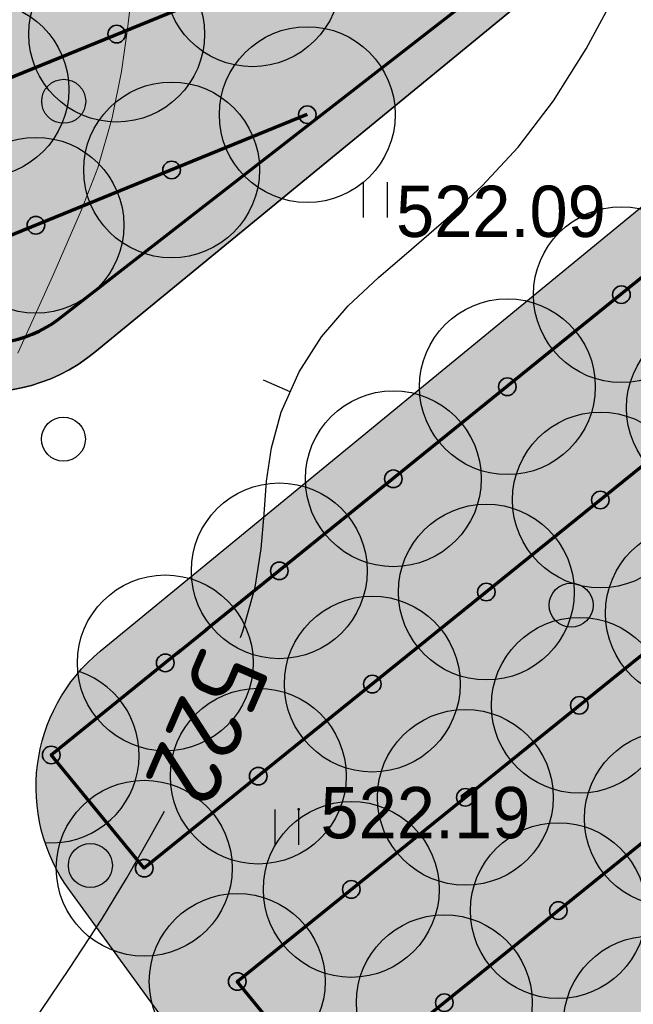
# Model space of a CAD drawing. Header units: millimetres. Extents: x -76021 to 1074922, y 19208 to 400534.
# Tile 14 of 108: x 173666 to 184134, y 94198 to 110994. Entities that reach past the tile are written whole.
import ezdxf

# ---------------------------------------------------------------- set-up
doc = ezdxf.new("R2010")
doc.units = ezdxf.units.MM
for name, color, linetype in [('(004) Точки рельефа', 7, 'Continuous'), ('(031) Горизонтали', 42, 'Continuous'), ('(036) Растительность', 7, 'Continuous'), ('(038) Деревья', 7, 'Continuous'), ('C-TOPO-MAJR', 9, 'Continuous')]:
    doc.layers.add(name, color=color, linetype=linetype)
for name, color, linetype, lineweight in [('(032) Горизонтали утолщенные', 32, 'Continuous', 30), ('(042) Бергштрих', 32, 'Continuous', 30), ('В3', 5, 'производственный водопровод', 50)]:
    doc.layers.add(name, color=color, linetype=linetype, lineweight=lineweight)
doc.styles.add('D-431', font='txt')
doc.styles.get("Standard").update_dxf_attribs({"font": 'arial.ttf'})
doc.styles.add('СПДС', font='isocpeur.ttf')
doc.linetypes.add('производственный водопровод', pattern='A,5,-0.5,["В3",Standard,S=0.7,R=0,X=0,Y=-0.35],-2', length=7.5)

# ---------------------------------------------------------------- blocks, each defined once
blk = doc.blocks.new('d')
at = {"layer": '(038) Деревья'}
blk.add_ellipse((0, 0), major_axis=(0.2651650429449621, 0.2651650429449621), ratio=0.9999999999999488, start_param=5.497787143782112, end_param=11.7809724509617, dxfattribs=at)
blk = doc.blocks.new('I04010')
for p, q in [((-0.4122729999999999, 0.0071460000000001), (-0.4122729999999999, 1.207145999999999)), ((0.3877269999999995, 1.207145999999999), (0.3877269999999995, 0.0071460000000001))]:
    blk.add_line(p, q)
blk = doc.blocks.new('A$C05d28b1e')
at = {"layer": '(004) Точки рельефа', "color": 7, "linetype": 'ByBlock', "lineweight": -2}
blk.add_point((-96324.89142375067, -107204.621702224), dxfattribs=at)
at = {"layer": '(032) Горизонтали утолщенные', "color": 32, "linetype": 'Continuous', "lineweight": 30, "ltscale": 600}
blk.add_lwpolyline([(-97313.05037843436, -104271.6219103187), (-97275.35764785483, -104164.2440859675), (-97067.67367551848, -103413.3022536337), (-96962.50864845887, -102759.3758536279), (-96912.48304728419, -102167.989930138), (-96870.21735258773, -101604.669527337), (-96788.3320449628, -101034.9396893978), (-96619.44760500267, -100424.3254604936), (-96316.18451331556, -99738.35188478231), (-95935.54614869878, -99141.40005663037), (-95479.34010939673, -98615.28741948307), (-94962.23530169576, -98127.37287919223), (-94398.90063185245, -97645.01534153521), (-93804.00500614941, -97135.57371230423), (-93192.21733085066, -96566.40689733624), (-92578.20651224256, -95904.87380239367), (-91976.64145658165, -95118.33333334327), (-91416.84484543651, -94226.10037451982), (-90916.49896777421, -93294.13869684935)], dxfattribs=at)
at = {"layer": '(042) Бергштрих', "color": 32, "linetype": 'Continuous', "lineweight": 30, "ltscale": 600}
blk.add_line((-96467.81605916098, -100081.3386726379), (-96925.12029328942, -99879.16835471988), dxfattribs=at)
at = {"layer": '(036) Растительность', "linetype": 'Continuous', "xscale": 500, "yscale": 500, "zscale": 500}
for p in [(-95008.90951281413, -97107.13560058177), (-96518.75492375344, -107808.1947022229)]:
    blk.add_blockref('I04010', p, dxfattribs=at)
at = {"layer": '(038) Деревья', "linetype": 'Continuous', "xscale": 1000, "yscale": 1000, "zscale": 1000}
for p in [(-100331.423349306, -95123.78684134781), (-100336.2500510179, -100886.323217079), (-91675.5767775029, -103719.0352309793), (-99876.39124203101, -108159.5012310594)]:
    blk.add_blockref('d', p, dxfattribs=at)
at = {"layer": '(004) Точки рельефа', "linetype": 'ByBlock', "char_height": 875, "attachment_point": 4, "style": 'D-431'}
for s, insert in [('522.09', (-94662.10867277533, -97006.76362520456)), ('522.19', (-95950.82263903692, -107264.6746931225))]:
    blk.add_mtext(s, dxfattribs=dict(at, insert=insert))
at = {"layer": 'C-TOPO-MAJR', "color": 32, "linetype": 'Continuous', "lineweight": 30, "insert": (-97886.95370311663, -105784.1068568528), "char_height": 1250, "width": 2398.75, "attachment_point": 5, "rotation": 246.62108601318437, "style": 'СПДС', "bg_fill": 3, "box_fill_scale": 1.254, "bg_fill_color": 256, "bg_fill_true_color": 13158600, "bg_fill_transparency": 0}
blk.add_mtext('522', dxfattribs=at)
at = {"layer": '(031) Горизонтали', "color": 42, "linetype": 'Continuous', "lineweight": 0, "ltscale": 600}
blk.add_lwpolyline([(-101116.1068129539, -99422.91946284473), (-100498.3401687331, -98059.18318799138), (-100029.1202233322, -96977.33961705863), (-99747.64258437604, -96255.83072905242), (-99503.48752354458, -95405.5883461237), (-99347.02779081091, -94617.80854125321), (-99244.63067577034, -93887.34205521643), (-99162.66346801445, -93209.03962869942), (-99067.49345713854, -92577.75200241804), (-98925.48793273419, -91988.32991710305), (-98703.01418439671, -91435.62411347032)], dxfattribs=at)
at = {"layer": '(032) Горизонтали утолщенные', "color": 32, "linetype": 'Continuous', "lineweight": 30, "ltscale": 600}
blk.add_lwpolyline([(-104826.8975455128, -116815.8564116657), (-104753.2334994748, -116675.1586637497), (-104597.0228014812, -116377.9600286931), (-104363.4132697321, -115951.1777416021), (-104079.0804769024, -115468.3219075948), (-103837.6848925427, -115105.4929449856), (-103420.5601361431, -114506.5559512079), (-102871.5083441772, -113727.1947251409), (-102234.331653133, -112823.093065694), (-101552.8321994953, -111849.9347718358), (-100870.8121197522, -110863.4036424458), (-100232.0735503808, -109919.1834764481), (-99680.41862786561, -109072.9580727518), (-99259.64948869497, -108380.411230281), (-98861.52214040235, -107682.0933145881), (-98609.77683193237, -107232.2135077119)], dxfattribs=at)
blk = doc.blocks.new('фонтан разбрызгиватель')
h = blk.add_hatch(color=256)
h.dxf.hatch_style = 1
h.set_gradient(color1=(0, 0, 255), color2=(0, 0, 255), tint=1)
h.paths.add_polyline_path([(150, 3.552713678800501e-15, 1), (-150, 0, 1)])
at = {"lineweight": 35}
blk.add_circle((0, 0), 150, dxfattribs=at)

msp = doc.modelspace()

# ---------------------------------------------------------------- block references
at = {"color": 5, "lineweight": 50}
msp.add_blockref('A$C05d28b1e', (274748.0189126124, 204725.4916361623), dxfattribs=at)

# ---------------------------------------------------------------- next in the draw order: hatches: boundary and pattern name
at = {"true_color": 0xbdffbd, "transparency": 33554687}
h = msp.add_hatch(color=254, dxfattribs=at)
h.dxf.hatch_style = 1
h.paths.add_polyline_path([(214820.8800540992, 216948.7253162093), (217126.1156239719, 218322.0207615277), (215603.6625730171, 220877.6346598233), (209171.3314113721, 217045.7091063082), (215496.6642266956, 206427.9048698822), (221928.9953883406, 210259.8304233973), (220406.5423373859, 212815.4443216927), (218101.3067675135, 211442.1488763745)], flags=16)
h.paths.add_polyline_path([(224023.6489053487, 225893.6638374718), (217321.8775845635, 221901.2249949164), (218844.3306355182, 219345.6110966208), (221149.5662053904, 220718.9065419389), (224429.9929188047, 215212.3301021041), (222124.7573489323, 213839.0346567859), (223647.210399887, 211283.4207584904), (230348.9817206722, 215275.8596010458)], flags=16)
h.paths.add_polyline_path([(198145.9180665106, 256389.507595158), (196714.6222119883, 258810.6963092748), (195945.5755586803, 258343.3554829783), (195452.2226863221, 259155.207035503), (180753.4366827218, 250222.9234517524), (181792.0743087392, 248513.7622885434), (184954.0224606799, 250435.2418966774), (185778.5186348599, 249078.4675946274)], flags=17)
h.paths.add_polyline_path([(112361.9479704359, 220188.4503307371), (111031.9257359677, 219380.2110810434), (111784.9358170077, 218141.0728544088), (110930.4036978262, 217621.7834914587), (111501.6587876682, 216681.7376184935), (112356.2343066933, 217201.0533550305), (113109.2443877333, 215961.9151283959), (114308.0171651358, 216690.3955891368)], flags=17)
h.paths.add_polyline_path([(105307.4471395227, 232868.8987692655), (103501.6980646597, 231771.5657776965), (104254.7081456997, 230532.427551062), (103400.2809094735, 230013.2019242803), (108385.7459097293, 221809.2211079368), (109240.2780289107, 222328.510470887), (109993.2881099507, 221089.3722442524), (111388.9133730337, 221937.4777016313)], flags=17)
h.paths.add_polyline_path([(156979.3206527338, 232925.0673546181), (156752.8632677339, 233297.7210673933), (159914.8114196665, 235219.2006755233), (158876.1737936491, 236928.3618387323), (144177.3877900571, 227996.0782549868), (144670.7406624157, 227184.2267024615), (143901.6940091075, 226716.8858761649), (144568.74273966, 225588.5022138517)], flags=17)
h.paths.add_polyline_path([(142502.740888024, 224367.1765615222), (141850.5488729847, 225470.4285141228), (141081.5022196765, 225003.087687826), (140588.1493473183, 225814.9392403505), (140331.7751728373, 225659.143596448), (141058.82151105, 224462.7307822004), (136016.7960795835, 221398.7497854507), (135886.9663763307, 221612.3949308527), (132969.5134724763, 219839.4922793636), (133454.8570661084, 219018.4821243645)], flags=17)
edge = h.paths.add_edge_path(flags=17)
edge.add_line((209900.1426716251, 266779.7772694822), (204300.5454405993, 276526.4190539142))
edge.add_line((204300.5454405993, 276526.4190539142), (202947.913577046, 275704.4401920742))
edge.add_line((202947.913577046, 275704.4401920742), (208270.9314103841, 266944.9892306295))
edge.add_line((208270.9314103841, 266944.9892306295), (204339.8607350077, 264556.1226907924))
edge.add_line((204339.8607350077, 264556.1226907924), (205066.9070732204, 263359.7098765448))
edge.add_line((205066.9070732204, 263359.7098765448), (200024.8816417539, 260295.7288797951))
edge.add_line((200024.8816417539, 260295.7288797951), (199297.8353035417, 261492.1416940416))
edge.add_line((199297.8353035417, 261492.1416940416), (199041.4611290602, 261336.3460501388))
edge.add_line((199041.4611290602, 261336.3460501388), (199534.8140014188, 260524.4944976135))
edge.add_line((199534.8140014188, 260524.4944976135), (198765.7673481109, 260057.1536713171))
edge.add_line((198765.7673481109, 260057.1536713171), (200211.9199181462, 257610.8332474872))
edge.add_line((200211.9199181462, 257610.8332474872), (208825.5364367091, 262702.8087484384))
edge.add_arc((207298.8793712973, 265285.3110629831), 2999.999999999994, 300.5896344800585, 389.8780372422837)
edge = h.paths.add_edge_path(flags=17)
edge.add_line((103051.5675112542, 200547.2891192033), (115708.5556294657, 208238.79553633))
edge.add_arc((114150.5991936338, 210802.5372830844), 3000.000000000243, 301.2865698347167, 389.0884551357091)
edge.add_line((116772.209793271, 212261.0152101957), (115281.051762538, 214941.3682182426))
edge.add_line((115281.051762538, 214941.3682182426), (114147.8820137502, 214252.7539651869))
edge.add_line((114147.8820137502, 214252.7539651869), (114900.8920947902, 213013.6157385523))
edge.add_line((114900.8920947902, 213013.6157385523), (114046.3165757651, 212494.3000020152))
edge.add_line((114046.3165757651, 212494.3000020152), (114409.7896270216, 211896.176067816))
edge.add_line((114409.7896270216, 211896.176067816), (101761.8205277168, 204210.1503833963))
edge.add_line((101761.8205277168, 204210.1503833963), (101398.4063783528, 204808.1773898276))
edge.add_line((101398.4063783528, 204808.1773898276), (100543.8077135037, 204288.847587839))
edge.add_line((100543.8077135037, 204288.847587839), (99790.79763168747, 205527.985815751))
edge.add_line((99790.79763168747, 205527.985815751), (97397.99005966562, 204073.9041161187))
edge.add_line((97397.99005966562, 204073.9041161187), (98929.8693286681, 201553.0744301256))
edge.add_arc((101493.6110754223, 203111.0308659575), 3000.000000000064, 211.2865698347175, 301.2865698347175)
h.paths.add_polyline_path([(97999.14992540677, 208476.2852043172), (98853.7485902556, 208995.6150063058), (98282.49350041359, 209935.660879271), (97427.85143572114, 209416.3047036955), (96674.8413539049, 210655.4429316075), (94282.07718811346, 209201.3876094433), (96359.35243577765, 205783.0652806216), (98752.16000567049, 207237.1469789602)], flags=17)
h.paths.add_polyline_path([(90752.37071206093, 222327.0793120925), (89897.62376441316, 221807.6594003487), (89144.61368259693, 223046.7976282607), (86751.95441519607, 221592.8060516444), (93243.43956422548, 210910.5487739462), (95636.20372788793, 212364.6040948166), (94883.19364762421, 213603.7423201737), (95737.83571231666, 214123.0984957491)], flags=17)
edge = h.paths.add_edge_path(flags=17)
edge.add_line((100492.1544576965, 234798.7562548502), (100855.6231213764, 234200.6395407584))
edge.add_line((100855.6231213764, 234200.6395407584), (101710.0503576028, 234719.8651675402))
edge.add_line((101710.0503576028, 234719.8651675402), (102463.0604386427, 233480.7269409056))
edge.add_line((102463.0604386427, 233480.7269409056), (104334.4125421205, 234617.9261401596))
edge.add_line((104334.4125421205, 234617.9261401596), (103714.5570330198, 235732.114941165))
edge.add_arc((101092.9464333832, 234273.6370140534), 2999.999999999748, 29.08845513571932, 121.286569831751)
edge.add_line((99534.98999768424, 236837.378760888), (85997.6410544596, 228610.8871751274))
edge.add_arc((87555.59749015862, 226047.1454282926), 2999.999999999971, 121.2865698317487, 211.2865698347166)
edge.add_line((84991.85574340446, 224489.1889924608), (85713.3167913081, 223301.9672161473))
edge.add_line((85713.3167913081, 223301.9672161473), (88105.97605657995, 224755.9587914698))
edge.add_line((88105.97605657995, 224755.9587914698), (87352.96597631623, 225995.0970168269))
edge.add_line((87352.96597631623, 225995.0970168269), (88207.712923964, 226514.5169285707))
edge.add_line((88207.712923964, 226514.5169285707), (87844.1853583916, 227112.7305704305))
edge.add_line((87844.1853583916, 227112.7305704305), (100492.1544576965, 234798.7562548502))
edge = h.paths.add_edge_path(flags=17)
edge.add_line((206429.5260647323, 217740.3337827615), (224718.2735818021, 228635.4691841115))
edge.add_line((224718.2735818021, 228635.4691841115), (228392.671244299, 222467.5668450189))
edge.add_line((228392.671244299, 222467.5668450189), (233629.6400466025, 225476.2868388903))
edge.add_line((233629.6400466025, 225476.2868388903), (230763.0187299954, 230465.9191189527))
edge.add_arc((228161.7554297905, 228971.4529122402), 2999.999999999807, 29.87803724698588, 120.0993965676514)
edge.add_line((226657.2505534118, 231566.9230193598), (203230.4818343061, 217987.2298150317))
edge.add_arc((204734.9867106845, 215391.759707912), 2999.999999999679, 120.0993965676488, 209.6273998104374)
edge.add_line((202127.2108544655, 213908.6868561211), (205080.5429171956, 208715.6661361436))
edge.add_line((205080.5429171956, 208715.6661361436), (210103.8834394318, 211572.4990714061))
edge.add_line((210103.8834394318, 211572.4990714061), (206429.5260647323, 217740.3337827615))
edge = h.paths.add_edge_path(flags=17)
edge.add_line((215489.0996818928, 196338.8022293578), (220126.3913766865, 198832.9888262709))
edge.add_arc((218705.3361244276, 201475.0717110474), 3000.000000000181, 298.2737704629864, 330.6005223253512)
edge.add_line((221318.9909833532, 200002.384276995), (224444.8141732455, 205549.945001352))
edge.add_arc((227058.4690321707, 204077.2575672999), 2999.999999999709, 120.9636571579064, 150.6005223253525, ccw=False)
edge.add_line((225514.9862276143, 206649.7390214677), (237068.7907628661, 213581.994489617))
edge.add_arc((235525.3079583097, 216154.4759437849), 2999.99999999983, 300.9636571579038, 389.8780372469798)
edge.add_line((238126.5712585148, 217648.9421504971), (236200.48088148, 221001.4891590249))
edge.add_line((236200.48088148, 221001.4891590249), (234625.9508510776, 223742.1113054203))
edge.add_line((234625.9508510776, 223742.1113054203), (229416.3894048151, 220749.137263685))
edge.add_line((229416.3894048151, 220749.137263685), (233090.787067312, 214581.2349245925))
edge.add_line((233090.787067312, 214581.2349245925), (214802.0395502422, 203686.0995232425))
edge.add_line((214802.0395502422, 203686.0995232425), (211127.6821755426, 209853.9342345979))
edge.add_line((211127.6821755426, 209853.9342345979), (206069.258151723, 206977.1488986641))
edge.add_line((206069.258151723, 206977.1488986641), (211460.2685734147, 197497.8122623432))
edge.add_arc((214068.0444296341, 198980.885114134), 2999.99999999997, 209.6273998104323, 298.2737704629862)
edge = h.paths.add_edge_path(flags=17)
edge.add_line((194192.9728349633, 196985.9511812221), (199241.3180521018, 187599.8654020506))
edge.add_line((199241.3180521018, 187599.8654020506), (206679.6983444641, 191600.6291342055))
edge.add_arc((205258.6430922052, 194242.7120189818), 3000.000000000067, 298.2737704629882, 389.6273998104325)
edge.add_line((207866.4189484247, 195725.7848707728), (202800.9094800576, 204632.7736779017))
edge.add_line((202800.9094800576, 204632.7736779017), (195139.3172180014, 200275.5358968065))
edge.add_arc((192052.2705328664, 199382.7002930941), 3213.566967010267, -6.30961949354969e-12, 16.13092597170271, ccw=False)
edge.add_arc((192052.2705328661, 199382.7002930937), 3213.566967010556, 311.77024430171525, 359.9999999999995, ccw=False)
edge = h.paths.add_edge_path(flags=17)
edge.add_line((190745.2686859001, 183030.2299659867), (197920.2766097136, 186889.3377759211))
edge.add_line((197920.2766097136, 186889.3377759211), (192871.9313925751, 196275.4235550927))
edge.add_arc((192052.2705328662, 199382.7002930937), 3213.566967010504, 223.1238736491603, 284.77729662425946, ccw=False)
edge.add_line((189706.7602736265, 197185.9767612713), (182063.1853497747, 192838.9856526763))
edge.add_line((182063.1853497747, 192838.9856526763), (186682.1305488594, 184251.2575985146))
edge.add_arc((189324.2134336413, 185672.3128507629), 2999.999999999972, 208.2737704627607, 298.2737704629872)
edge = h.paths.add_edge_path(flags=17)
edge.add_line((189911.5682307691, 201779.4494049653), (188415.0981299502, 204561.7465990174))
edge.add_line((188415.0981299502, 204561.7465990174), (188128.9854640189, 204387.8792151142))
edge.add_line((188128.9854640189, 204387.8792151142), (185951.4586267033, 207971.1735315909))
edge.add_line((185951.4586267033, 207971.1735315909), (179296.8900734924, 204113.7487009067))
edge.add_arc((180801.3949498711, 201518.2785937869), 2999.999999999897, 120.0993965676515, 208.273770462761)
edge.add_line((178159.3120650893, 200097.2233415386), (181352.4593855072, 194160.3958532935))
edge.add_line((181352.4593855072, 194160.3958532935), (188965.223847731, 198489.864689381))
edge.add_arc((192052.2705328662, 199382.7002930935), 3213.566967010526, 179.9999999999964, 196.1309259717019, ccw=False)
edge.add_arc((192052.2705328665, 199382.7002930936), 3213.566967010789, 131.7702443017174, 179.9999999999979, ccw=False)
edge = h.paths.add_edge_path(flags=17)
edge.add_line((202059.3730541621, 205936.6616060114), (198690.90197442, 211859.6461333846))
edge.add_arc((196083.1261182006, 210376.5732815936), 3000.000000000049, 29.62739981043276, 120.0993965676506)
edge.add_line((194578.6212418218, 212972.0433887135), (194085.6776655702, 212686.3009283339))
edge.add_line((194085.6776655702, 212686.3009283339), (196162.0429310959, 209269.4760573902))
edge.add_line((196162.0429310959, 209269.4760573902), (189698.7432330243, 205341.8029981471))
edge.add_line((189698.7432330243, 205341.8029981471), (191232.6096731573, 202489.9770310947))
edge.add_arc((192052.2705328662, 199382.7002930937), 3213.566967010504, 43.123873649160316, 104.77729662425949, ccw=False)
edge.add_line((194397.7807921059, 201579.4238249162), (202059.3730541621, 205936.6616060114))
edge = h.paths.add_edge_path(flags=17)
edge.add_line((164213.3013144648, 219576.7748846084), (163356.425273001, 220986.8328442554))
edge.add_line((163356.425273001, 220986.8328442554), (167159.3088611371, 223297.8015621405))
edge.add_line((167159.3088611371, 223297.8015621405), (163861.6343985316, 228724.3882553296))
edge.add_line((163861.6343985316, 228724.3882553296), (160699.6862465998, 226802.9086471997))
edge.add_line((160699.6862465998, 226802.9086471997), (159056.7495894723, 229506.492127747))
edge.add_line((159056.7495894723, 229506.492127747), (146556.0182203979, 222116.6323936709))
edge.add_arc((148266.2624116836, 219651.8677383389), 3000.000000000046, 124.7559020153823, 210.589634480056)
edge.add_line((145683.7600971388, 218125.2106729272), (151374.6735680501, 208498.4270661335))
edge.add_line((151374.6735680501, 208498.4270661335), (153745.9948775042, 209939.4518146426))
edge.add_line((153745.9948775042, 209939.4518146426), (152291.9022010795, 212332.2774431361))
edge.add_line((152291.9022010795, 212332.2774431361), (164213.3013144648, 219576.7748846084))
h.paths.add_polyline_path([(183974.4349599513, 211224.52386795), (183689.6048947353, 211693.2344878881), (183143.5248591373, 212591.8527985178), (182972.6087428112, 212487.9890359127), (183388.0637932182, 211804.3245706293), (176636.8771985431, 207701.7059478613), (176221.4221481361, 208385.3704131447), (172290.3514727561, 205996.5038733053), (172082.6239475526, 206338.3361059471), (160289.4119214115, 199171.7364864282), (158835.3192449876, 201564.5621149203), (156421.9761094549, 200098.0011849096), (158829.7007375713, 195944.3574203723)], flags=17)
edge = h.paths.add_edge_path(flags=17)
edge.add_line((138322.9200418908, 217249.6019040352), (127699.7112266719, 210969.6474955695))
edge.add_arc((129226.3682920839, 208387.1451810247), 3000.00000000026, 120.5896344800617, 209.0884551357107)
edge.add_line((126604.7576924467, 206928.6672539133), (137798.0282308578, 186808.7901254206))
edge.add_arc((140419.6388304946, 188267.268052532), 2999.999999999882, 209.0884551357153, 301.2865699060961)
edge.add_line((141977.5952695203, 185703.5263077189), (155410.6444996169, 193866.6361787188))
edge.add_line((155410.6444996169, 193866.6361787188), (153002.9198715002, 198020.2799432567))
edge.add_line((153002.9198715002, 198020.2799432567), (151998.6745921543, 197410.0116108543))
edge.add_line((151998.6745921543, 197410.0116108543), (146909.3502246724, 205784.9013105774))
edge.add_line((146909.3502246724, 205784.9013105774), (147956.0983411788, 206420.9981293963))
edge.add_line((147956.0983411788, 206420.9981293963), (142240.4236777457, 216089.667919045))
edge.add_arc((139657.9213632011, 214563.0108536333), 2999.99999999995, 30.58963448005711, 116.4233669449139)
edge = h.paths.add_edge_path(flags=17)
edge.add_line((196998.758207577, 251064.703188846), (187855.9475715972, 245659.8923677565))
edge.add_line((187855.9475715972, 245659.8923677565), (188900.8454395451, 243940.4294764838))
edge.add_line((188900.8454395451, 243940.4294764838), (185738.8972876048, 242018.9498683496))
edge.add_line((185738.8972876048, 242018.9498683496), (189036.5717502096, 236592.3631751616))
edge.add_line((189036.5717502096, 236592.3631751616), (192839.4553383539, 238903.3318930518))
edge.add_line((192839.4553383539, 238903.3318930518), (193696.3313798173, 237493.2739334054))
edge.add_line((193696.3313798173, 237493.2739334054), (204596.1777995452, 244108.0986252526))
edge.add_line((204596.1777995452, 244108.0986252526), (201107.9187848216, 250008.8586474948))
edge.add_arc((198525.4164702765, 248482.201582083), 3000.000000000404, 30.5896344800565, 120.5896610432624)
edge = h.paths.add_edge_path(flags=17)
edge.add_arc((212280.8176183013, 256613.7646137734), 2999.9999999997, 29.87803724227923, 120.5896344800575)
edge.add_line((210754.1605528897, 259196.2669283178), (205607.1004533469, 256153.5607813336))
edge.add_arc((207133.7575187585, 253571.058466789), 2999.99999999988, 120.589634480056, 210.5896344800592)
edge.add_line((204551.255204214, 252044.4014013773), (208039.514218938, 246143.6413791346))
edge.add_line((208039.514218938, 246143.6413791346), (209464.3959163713, 243798.8847494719))
edge.add_line((209464.3959163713, 243798.8847494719), (213908.4678224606, 246499.4962504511))
edge.add_line((213908.4678224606, 246499.4962504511), (215414.1784507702, 244021.7291597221))
edge.add_line((215414.1784507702, 244021.7291597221), (221098.7118912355, 247287.5819956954))
edge.add_line((221098.7118912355, 247287.5819956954), (214882.0809186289, 258108.2308202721))
edge = h.paths.add_edge_path(flags=17)
edge.add_line((225781.4275314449, 239136.8614991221), (223091.3334999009, 243819.2309285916))
edge.add_line((223091.3334999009, 243819.2309285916), (217492.0815616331, 240602.3736414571))
edge.add_line((217492.0815616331, 240602.3736414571), (218997.7921899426, 238124.606550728))
edge.add_line((218997.7921899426, 238124.606550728), (214553.9731655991, 235424.148723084))
edge.add_line((214553.9731655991, 235424.148723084), (217362.4902366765, 230802.5095836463))
edge.add_line((217362.4902366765, 230802.5095836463), (224684.6691074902, 235046.9251854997))
edge.add_arc((223180.1642311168, 237642.395292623), 3000.000000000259, 300.0993965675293, 389.8780372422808)
h.paths.add_polyline_path([(213901.1204328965, 228796.0723935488), (212589.7435156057, 230954.0478425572), (201822.0281873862, 224410.6307986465), (202029.7557125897, 224068.7985660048), (198098.6850372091, 221679.9320261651), (198514.1400876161, 220996.2675608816), (191762.9534929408, 216893.6489381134), (191347.4984425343, 217577.3134033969), (191176.5823262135, 217473.4496407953), (192007.9564239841, 216105.3571661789)], flags=17)
h.paths.add_polyline_path([(220749.6149157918, 219078.2306395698), (222796.7955859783, 215641.8006164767), (218501.2580571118, 213082.8247787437), (216454.0773869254, 216519.2548018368)], flags=16)
edge = h.paths.add_edge_path(flags=17)
edge.add_line((126035.6612326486, 228965.7470213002), (124411.9581276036, 227979.0412765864))
edge.add_line((124411.9581276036, 227979.0412765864), (123678.8894279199, 229185.3643676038))
edge.add_line((123678.8894279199, 229185.3643676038), (116457.6880194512, 225168.0008190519))
edge.add_line((116457.6880194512, 225168.0008190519), (121741.4954621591, 215670.3695277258))
edge.add_arc((124363.1060617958, 217128.8474548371), 2999.999999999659, 209.0884551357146, 300.5896344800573)
edge.add_line((125889.7631272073, 214546.3451402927), (132421.8561402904, 218407.8192981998))
edge.add_line((132421.8561402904, 218407.8192981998), (131358.6790659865, 220206.2960598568))
edge.add_line((131358.6790659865, 220206.2960598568), (126035.6612326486, 228965.7470213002))
edge = h.paths.add_edge_path(flags=17)
edge.add_line((181938.3257366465, 178293.3791251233), (154215.0541750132, 163382.3023797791))
edge.add_arc((152793.9989227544, 166024.3852645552), 2999.999999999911, 209.0884551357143, 298.2737704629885, ccw=False)
edge.add_line((150172.3883231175, 164565.9073374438), (147155.1258125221, 169989.4295125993))
edge.add_line((147155.1258125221, 169989.4295125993), (155925.2097841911, 174868.4813036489))
edge.add_line((155925.2097841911, 174868.4813036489), (159609.9109477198, 168683.2833438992))
edge.add_line((159609.9109477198, 168683.2833438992), (174558.3815481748, 177588.51925921))
edge.add_line((174558.3815481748, 177588.51925921), (170873.947718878, 183773.2684674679))
edge.add_line((170873.947718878, 183773.2684674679), (179811.7554582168, 188580.505479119))
edge.add_line((179811.7554582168, 188580.505479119), (183159.3533691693, 182356.5172621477))
edge.add_arc((180517.2704843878, 180935.4620098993), 2999.999999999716, -61.72622953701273, 28.27377046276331, ccw=False)
edge = h.paths.add_edge_path(flags=17)
edge.add_line((143726.8553784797, 182085.8729428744), (170853.2707813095, 198570.284303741))
edge.add_arc((172411.2272203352, 196006.542558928), 2999.999999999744, 28.273794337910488, 121.2865699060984, ccw=False)
edge.add_line((175053.309512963, 197427.598912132), (178864.3852900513, 190341.8940689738))
edge.add_line((178864.3852900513, 190341.8940689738), (169849.3746297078, 185493.1331456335))
edge.add_line((169849.3746297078, 185493.1331456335), (166164.9408004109, 191677.8823538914))
edge.add_line((166164.9408004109, 191677.8823538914), (151216.4701999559, 182772.6464385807))
edge.add_line((151216.4701999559, 182772.6464385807), (154901.1713634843, 176587.448478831))
edge.add_line((154901.1713634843, 176587.448478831), (146182.8071944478, 171737.1699123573))
edge.add_line((146182.8071944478, 171737.1699123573), (142663.2012178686, 178063.65327095))
edge.add_arc((145284.811817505, 179522.1311980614), 2999.999999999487, 121.28656990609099, 209.0884551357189, ccw=False)
h.paths.add_polyline_path([(165470.3161239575, 188936.0770072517), (160573.4033410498, 186018.8445522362), (162108.7888436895, 183441.5220349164), (164428.3791092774, 184823.3689872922), (167703.8681815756, 179325.0809503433), (165384.2779159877, 177943.2339979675), (166919.6634186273, 175365.9114806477), (171816.576201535, 178283.1439356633)], flags=16)
h.paths.add_polyline_path([(163666.0629044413, 176919.6436628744), (161346.4726388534, 175537.7967104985), (158070.9835665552, 181036.0847474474), (160390.5738321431, 182417.9316998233), (158855.1883295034, 184995.254217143), (153958.2755465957, 182078.0217621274), (160304.5356241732, 171425.0886905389), (165201.448407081, 174342.3211455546)], flags=16)
h.paths.add_polyline_path([(164011.6043034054, 183178.2857793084), (159716.066774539, 180619.3099415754), (161763.2474447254, 177182.8799184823), (166058.7849735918, 179741.8557562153)], flags=16)
edge = h.paths.add_edge_path()
edge.add_arc((140227.1149719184, 162323.7074873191), 3000.000000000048, 15.94914245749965, 119.0884551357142)
edge.add_line((138768.637044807, 164945.3180869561), (136829.4704326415, 163866.5035211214))
edge.add_line((136829.4704326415, 163866.5035211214), (119327.7353073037, 195325.8307167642))
edge.add_line((119327.7353073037, 195325.8307167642), (121949.345906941, 196784.308643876))
edge.add_arc((120490.8679798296, 199405.9192435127), 2999.999999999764, 299.0884551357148, 389.0884551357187)
edge.add_line((123112.4785794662, 200864.3971706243), (121394.1241307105, 203953.1351988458))
edge.add_arc((118772.5135310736, 202494.6572717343), 2999.999999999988, 29.08845513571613, 121.2865698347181)
edge.add_line((117214.5570952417, 205058.3990184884), (105296.4736441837, 197815.9164872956))
edge.add_arc((101661.2419605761, 203797.9805630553), 6999.999999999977, 219.1121955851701, 301.28656983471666, ccw=False)
edge.add_line((96229.85692333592, 199382.0937237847), (151545.0957390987, 115300.0917611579))
edge.add_line((151545.0957390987, 115300.0917611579), (188931.7371165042, 63929.74618648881))
edge.add_line((188931.7371165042, 63929.74618648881), (189915.2989301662, 64787.52197525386))
edge.add_line((189915.2989301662, 64787.52197525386), (169182.6885089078, 93274.73887317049))
edge.add_line((169182.6885089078, 93274.73887317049), (148747.3285322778, 143403.5520653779))
edge.add_line((148747.3285322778, 143403.5520653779), (143111.6329168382, 163148.0594906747))
edge = h.paths.add_edge_path(flags=17)
edge.add_line((175632.1568957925, 273670.0737452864), (178792.1255034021, 272898.9716775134))
edge.add_line((178792.1255034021, 272898.9716775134), (179563.227571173, 276058.9402851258))
edge.add_line((179563.227571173, 276058.9402851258), (182723.1961787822, 275287.8382173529))
edge.add_line((182723.1961787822, 275287.8382173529), (183494.2982465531, 278447.8068249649))
edge.add_line((183494.2982465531, 278447.8068249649), (186654.2668541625, 277676.704757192))
edge.add_line((186654.2668541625, 277676.704757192), (187425.3689219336, 280836.6733648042))
edge.add_line((187425.3689219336, 280836.6733648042), (190585.3375295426, 280065.5712970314))
edge.add_line((190585.3375295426, 280065.5712970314), (191356.4395973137, 283225.5399046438))
edge.add_line((191356.4395973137, 283225.5399046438), (198084.5022487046, 281583.7441570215))
edge.add_line((198084.5022487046, 281583.7441570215), (199027.0565388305, 282156.5235831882))
edge.add_line((199027.0565388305, 282156.5235831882), (200507.1151559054, 279720.9689256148))
edge.add_line((200507.1151559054, 279720.9689256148), (201958.5073806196, 280602.9633256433))
edge.add_line((201958.5073806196, 280602.9633256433), (196948.466709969, 289323.4247673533))
edge.add_arc((194347.2034096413, 287828.9585608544), 2999.999999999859, 29.87803724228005, 120.0548210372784)
edge.add_line((192844.7182375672, 290425.5983717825), (161940.6008860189, 272543.650370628))
edge.add_arc((163443.0860580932, 269947.0105596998), 3000.000000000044, 120.0548210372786, 211.2865699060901)
edge.add_line((160879.3443132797, 268389.0541206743), (163966.9089127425, 263308.2199874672))
edge.add_line((163966.9089127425, 263308.2199874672), (164992.405610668, 263931.4025630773))
edge.add_line((164992.405610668, 263931.4025630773), (166082.9751179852, 262136.7833417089))
edge.add_line((166082.9751179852, 262136.7833417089), (166128.2197974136, 262164.2780142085))
edge.add_line((166128.2197974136, 262164.2780142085), (167770.0155450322, 268892.3406656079))
edge.add_line((167770.0155450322, 268892.3406656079), (170929.9841526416, 268121.238597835))
edge.add_line((170929.9841526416, 268121.238597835), (171701.0862204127, 271281.2072054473))
edge.add_line((171701.0862204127, 271281.2072054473), (174861.0548280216, 270510.1051376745))
edge.add_line((174861.0548280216, 270510.1051376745), (175632.1568957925, 273670.0737452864))
edge = h.paths.add_edge_path(flags=17)
edge.add_line((123057.3584845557, 235990.6098385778), (124699.1542321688, 242718.6724899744))
edge.add_line((124699.1542321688, 242718.6724899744), (127859.1228397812, 241947.5704222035))
edge.add_line((127859.1228397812, 241947.5704222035), (128630.2249075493, 245107.539029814))
edge.add_line((128630.2249075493, 245107.539029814), (131790.1935151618, 244336.4369620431))
edge.add_line((131790.1935151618, 244336.4369620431), (132561.2955829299, 247496.4055696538))
edge.add_line((132561.2955829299, 247496.4055696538), (135721.2641905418, 246725.3035018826))
edge.add_line((135721.2641905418, 246725.3035018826), (136492.3662583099, 249885.2721094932))
edge.add_line((136492.3662583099, 249885.2721094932), (139652.3348659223, 249114.1700417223))
edge.add_line((139652.3348659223, 249114.1700417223), (140423.4369336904, 252274.1386493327))
edge.add_line((140423.4369336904, 252274.1386493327), (143583.4055413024, 251503.0365815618))
edge.add_line((143583.4055413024, 251503.0365815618), (144354.5076090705, 254663.0051891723))
edge.add_line((144354.5076090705, 254663.0051891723), (147514.4762166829, 253891.9031214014))
edge.add_line((147514.4762166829, 253891.9031214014), (148285.578284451, 257051.8717290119))
edge.add_line((148285.578284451, 257051.8717290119), (155013.640935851, 255410.0759813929))
edge.add_line((155013.640935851, 255410.0759813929), (155058.8856152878, 255437.5706538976))
edge.add_line((155058.8856152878, 255437.5706538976), (153968.3161079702, 257232.189875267))
edge.add_line((153968.3161079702, 257232.189875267), (154993.8128058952, 257855.372450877))
edge.add_line((154993.8128058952, 257855.372450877), (151722.0079826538, 263239.3885864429))
edge.add_arc((149158.2662378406, 261681.432147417), 2999.999999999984, 31.28656990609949, 120.0548210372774)
edge.add_line((147655.7810657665, 264278.0719583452), (127050.7391705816, 252355.4441887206))
edge.add_line((127050.7391705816, 252355.4441887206), (110148.557772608, 242575.3904364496))
edge.add_arc((111651.0429446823, 239978.7506255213), 3000.000000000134, 120.0548210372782, 209.0884551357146)
edge.add_line((109029.4323450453, 238520.2726984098), (115485.3694013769, 226915.7412188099))
edge.add_line((115485.3694013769, 226915.7412188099), (122639.4869877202, 230895.7840936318))
edge.add_line((122639.4869877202, 230895.7840936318), (121971.1597064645, 231995.5700101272))
edge.add_line((121971.1597064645, 231995.5700101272), (123594.8628115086, 232982.2757548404))
edge.add_line((123594.8628115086, 232982.2757548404), (122114.8041944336, 235417.8304124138))
edge.add_line((122114.8041944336, 235417.8304124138), (123057.3584845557, 235990.6098385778))
edge = h.paths.add_edge_path(flags=17)
edge.add_arc((192052.2705328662, 199382.7002930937), 1697.05393394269, -180, 0, ccw=False)
edge.add_arc((192052.2705328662, 199382.7002930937), 1697.05393394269, 0, 180, ccw=False)
edge = h.paths.add_edge_path()
edge.add_line((194002.3969308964, 100264.8472664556), (182386.0377944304, 90725.1955109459))
edge.add_arc((180482.1004887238, 93043.60503817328), 3000.000000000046, 216.046620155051, 309.3937167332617, ccw=False)
edge.add_line((178056.4851077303, 91278.2750340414), (174519.7920753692, 96137.79534869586))
edge.add_arc((176945.4074563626, 97903.1253528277), 2999.999999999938, 129.3937167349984, 216.0466201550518, ccw=False)
edge.add_line((175041.4701505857, 100221.5348799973), (186386.6477079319, 109538.4853751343))
edge.add_arc((188290.5850137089, 107220.0758479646), 3000.00000000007, 39.393716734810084, 129.3937167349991, ccw=False)
edge.add_line((190608.9945408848, 109124.013153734), (194416.8691523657, 104487.194099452))
edge.add_arc((192098.4596251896, 102583.2567936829), 3000.000000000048, -50.60628326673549, 39.393716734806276, ccw=False)
h.paths.add_polyline_path([(225909.0974369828, 121284.1127244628), (227170.7738567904, 119739.0249970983), (227174.8170141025, 119742.3442395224)], flags=17)
edge = h.paths.add_edge_path()
edge.add_line((164910.9418021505, 145006.0709647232), (257456.2081396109, 212136.7389124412))
edge.add_line((257456.2081396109, 212136.7389124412), (211777.9208457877, 293532.0085986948))
edge.add_line((211777.9208457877, 293532.0085986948), (209083.0761358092, 291938.9398554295))
edge.add_line((209083.0761358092, 291938.9398554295), (206029.7620049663, 297103.9444845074))
edge.add_line((206029.7620049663, 297103.9444845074), (208840.8149549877, 298765.7102158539))
edge.add_line((208840.8149549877, 298765.7102158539), (203746.1376435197, 307844.0417010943))
edge.add_line((203746.1376435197, 307844.0417010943), (75953.59151628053, 230203.0577881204))
edge.add_line((75953.59151628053, 230203.0577881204), (95229.83590038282, 200902.1770030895))
edge.add_line((95229.83590038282, 200902.1770030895), (78625.25142780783, 228226.3469354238))
edge.add_line((78625.25142780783, 228226.3469354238), (77404.85222082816, 230234.6112962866))
edge.add_line((77404.85222082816, 230234.6112962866), (82147.77445123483, 233116.8307100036))
edge.add_line((82147.77445123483, 233116.8307100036), (83368.17366180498, 231108.5663432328))
edge.add_line((83368.17366180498, 231108.5663432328), (103750.0970635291, 243494.4272742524))
edge.add_line((103750.0970635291, 243494.4272742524), (190841.4046745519, 293887.7847859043))
edge.add_arc((194347.2034097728, 287828.9585606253), 7000.000000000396, 29.878037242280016, 120.05482104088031, ccw=False)
edge.add_line((200416.8177772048, 291316.0463757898), (232723.4201852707, 235083.2732043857))
edge.add_line((232723.4201852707, 235083.2732043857), (241594.922325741, 219641.56375895))
edge.add_arc((235525.3079583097, 216154.4759437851), 6999.999999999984, -59.036342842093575, 29.878037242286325, ccw=False)
edge.add_line((239126.7678356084, 210152.0192173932), (228480.3824426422, 203764.2130942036))
edge.add_arc((230023.8652471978, 201191.7316400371), 2999.999999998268, 120.9636571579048, 150.6005223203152)
edge.add_line((227410.2103884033, 202664.4190743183), (225088.4205453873, 198543.8180811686))
edge.add_arc((217247.4559690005, 202961.8803840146), 8999.999999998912, 298.2737704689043, 330.60052232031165, ccw=False)
edge.add_line((221510.621726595, 195035.6317301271), (158759.5676499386, 161284.7166788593))
edge.add_arc((160180.6229024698, 158642.6337942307), 2999.999999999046, 118.2737704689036, 165.4416731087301)
edge.add_line((157276.9461439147, 159396.7301288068), (154192.3388690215, 147519.331920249))
edge.add_arc((157096.0156275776, 146765.2355856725), 3000.000000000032, 165.4416731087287, 202.1786080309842)
edge.add_line((154317.9808545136, 145632.7503541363), (170267.5081430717, 106507.8768567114))
edge.add_arc((173045.5429161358, 107640.3620882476), 3000.000000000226, 202.1786080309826, 309.3937167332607)
edge.add_line((174949.4802218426, 105321.95256102), (183848.0646334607, 112629.6980780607))
edge.add_arc((181944.127327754, 114948.107605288), 2999.99999999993, 309.3937167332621, 399.3937167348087)
edge.add_line((184262.5368549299, 116852.0449110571), (182358.599549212, 119170.4544381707))
edge.add_line((182358.599549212, 119170.4544381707), (184450.9795166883, 120888.7704782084))
edge.add_line((184450.9795166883, 120888.7704782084), (164910.9418021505, 145006.0709647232))
h.paths.add_polyline_path([(232804.5179377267, 119188.7985941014), (230271.7811197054, 122278.0383425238), (230269.7595410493, 122276.3787213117)], flags=17)
edge = h.paths.add_edge_path()
edge.add_line((214580.1755717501, 86091.88017936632), (201888.8513756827, 101756.1528732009))
edge.add_line((201888.8513756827, 101756.1528732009), (198859.3895325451, 99077.57186931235))
edge.add_line((198859.3895325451, 99077.57186931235), (184472.6515712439, 87262.8140406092))
edge.add_arc((186376.588876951, 84944.40451338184), 3000.000000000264, 129.3937167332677, 216.046620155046)
edge.add_line((183950.9734959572, 83179.07450925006), (191895.9370879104, 72262.46070618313))
edge.add_line((191895.9370879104, 72262.46070618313), (196266.3734382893, 76016.19928271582))
edge.add_line((196266.3734382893, 76016.19928271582), (199133.6223135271, 72677.89309691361))
edge.add_line((199133.6223135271, 72677.89309691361), (214580.1755717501, 86091.88017936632))

# ---------------------------------------------------------------- next in the draw order: linework, layer by layer
for points in [[(143111.6329168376, 163148.0594906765), (148747.3285322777, 143403.5520653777), (169182.6885089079, 93274.73887317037), (194438.109762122, 58573.0467818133, -0.376197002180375), (194080.6712714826, 54634.55218416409), (202849.0839278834, 62979.35426461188, -0.4532845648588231), (198355.2609436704, 63387.15962441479), (183950.9734959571, 83179.07450925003, -0.3972050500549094), (184472.6515712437, 87262.8140406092), (225909.0974369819, 121284.1127244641), (227174.8170141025, 119742.3442395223), (230271.7811197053, 122278.0383425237), (229002.7423001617, 123823.8499847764), (212497.922969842, 143921.6390578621), (182358.5995492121, 119170.4544381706), (184262.5368549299, 116852.044911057, -0.4142135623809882), (183848.0646334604, 112629.6980780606), (174949.4802218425, 105321.9525610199, -0.5052190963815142), (170267.5081430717, 106507.8768567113), (154317.9808545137, 145632.750354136, -0.1616822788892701), (154192.3388690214, 147519.3319202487), (157276.9461439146, 159396.7301288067, -0.2087647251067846)], [(170267.5081430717, 106507.8768567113, 0.505219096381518), (174949.4802218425, 105321.9525610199), (183848.0646334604, 112629.6980780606, 0.4142135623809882), (184262.5368549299, 116852.044911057), (182358.5995492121, 119170.4544381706), (212497.922969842, 143921.6390578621), (229002.7423001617, 123823.8499847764), (230271.7811197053, 122278.0383425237), (230269.7595410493, 122276.3787213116), (232804.5179377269, 119188.7985941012), (229708.8514958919, 116647.4017125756), (227170.7738567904, 119739.0249970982), (227174.8170141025, 119742.3442395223), (225909.0974369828, 121284.1127244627), (198859.3895325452, 99077.57186931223), (184472.6515712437, 87262.81404060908, 0.3972050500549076), (183950.9734959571, 83179.07450924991), (191895.9370879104, 72262.46070618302), (196266.373438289, 76016.19928271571), (199133.622313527, 72677.8930969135), (245709.9505198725, 112669.3462957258), (214742.6378491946, 152596.9864922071)]]:
    msp.add_lwpolyline(points, format="xyb")
at = {"lineweight": 30}
for points in [[(183848.0646334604, 112629.6980780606), (174949.4802218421, 105321.9525610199)], [(174949.4802218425, 105321.9525610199), (183848.0646334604, 112629.6980780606)], [(175041.4701505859, 100221.5348799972), (186386.6477079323, 109538.4853751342)], [(175041.4701505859, 100221.5348799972), (186386.6477079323, 109538.4853751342)], [(178056.4851077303, 91278.27503404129), (174519.7920753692, 96137.79534869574)], [(178056.4851077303, 91278.27503404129), (174519.7920753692, 96137.79534869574)]]:
    msp.add_lwpolyline(points, dxfattribs=at)
for points in [[(194002.3969309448, 100264.8472664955), (182386.0377944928, 90725.19551099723, -0.431429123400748), (178056.4851077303, 91278.27503404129), (174519.7920754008, 96137.79534865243, -0.3972050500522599), (175041.4701505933, 100221.5348800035), (186386.6477083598, 109538.4853749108, -0.4142135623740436), (190608.9945413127, 109124.0131535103), (194416.8691524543, 104487.1940994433, -0.4142135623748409)], [(194002.3969308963, 100264.8472664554), (182386.0377944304, 90725.19551094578, -0.431429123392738), (178056.4851077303, 91278.27503404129), (174519.7920753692, 96137.79534869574, -0.3972050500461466), (175041.4701505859, 100221.5348799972), (186386.6477079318, 109538.4853751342, -0.4142135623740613), (190608.9945408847, 109124.0131537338), (194416.8691523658, 104487.1940994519, -0.4142135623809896)]]:
    msp.add_lwpolyline(points, format="xyb", close=True)
for points in [[(174949.4802218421, 105321.9525610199, -0.505219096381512), (170267.5081430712, 106507.8768567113)], [(170267.5081430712, 106507.8768567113, 0.505219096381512), (174949.4802218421, 105321.9525610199)], [(174519.7920753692, 96137.79534869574, -0.3972050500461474), (175041.4701505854, 100221.5348799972)], [(174519.7920753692, 96137.79534869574, -0.3972050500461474), (175041.4701505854, 100221.5348799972)]]:
    msp.add_lwpolyline(points, format="xyb", dxfattribs=at)
at = {"color": 6, "transparency": 33554687}
for centre in [(177635.2739794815, 111692.1436547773), (175320.2450019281, 110748.4059618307), (173005.2160243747, 109804.668268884), (178572.4963990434, 109374.4693600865), (176257.4674214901, 108430.7316671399), (173942.4384439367, 107486.9939741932), (183930.5962588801, 106303.0833866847), (181985.3289009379, 104732.7538333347), (185517.2106803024, 104371.0754473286), (180040.0615429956, 103162.4242799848), (183571.9433223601, 102800.7458939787), (178094.7941850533, 101592.0947266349), (181626.6759644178, 101230.4163406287), (185158.5577437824, 100868.7379546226), (176149.526827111, 100021.7651732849), (179681.4086064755, 99660.08678727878), (183213.2903858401, 99298.40840127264), (177736.1412485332, 98089.75723392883), (181268.0230278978, 97728.0788479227), (184799.9048072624, 97366.40046191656), (175790.8738905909, 96519.4276805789), (179322.7556699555, 96157.74929457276), (182854.6374493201, 95796.07090856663), (177377.4883120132, 94587.41974122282), (180909.3700913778, 94225.74135521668), (184441.2518707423, 93864.06296921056)]:
    msp.add_circle(centre, 1500, dxfattribs=at)
msp.add_arc((174204.2594691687, 98451.43561993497), 1500, 265.9810655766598, 71.39582686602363, dxfattribs=at)
at = {"layer": 'В3', "color": 1, "lineweight": 70, "ltscale": 1250}
msp.add_lwpolyline([(159114.8314630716, 160624.1959577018, 0.1678454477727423), (158073.7015628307, 159189.8095963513), (154807.407524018, 146612.8195590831), (171029.7879846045, 106818.6255453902, 0.5052190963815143), (174427.048666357, 105958.1133694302), (184376.06, 113697.2), (188951.3, 109787.14)], format="xyb", dxfattribs=at)
at = {"layer": 'В3', "lineweight": 70, "ltscale": 1250}
for points in [[(178572.4963990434, 109374.4693600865), (171627.4094663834, 106543.2562812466), (170690.1870468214, 108860.9305759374), (184580.3609121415, 114523.3567336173), (183643.1384925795, 116841.0310283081), (169752.9646272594, 111178.6048706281), (168815.7422076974, 113496.2791653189), (180390.8870954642, 118214.9676300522), (181768.6936534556, 121476.3796176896), (167878.5197881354, 115813.9534600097), (166941.2973685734, 118131.6277547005), (180831.4712338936, 123794.0539123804), (179894.2488143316, 126111.7282070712), (166004.0749490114, 120449.3020493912), (165066.8525294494, 122766.976344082), (176641.9974172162, 127485.6648088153), (175704.7749976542, 129803.3391035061), (163668.8497841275, 124890.4474647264)], [(180550.7171548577, 90723.40386251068), (194167.5886604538, 101715.7107359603), (192580.9742390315, 103647.7186753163), (178964.1027334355, 92655.41180186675), (177377.4883120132, 94587.41974122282), (190994.3598176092, 105579.7266146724), (189407.745396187, 107511.7345540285), (175790.8738905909, 96519.4276805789), (174204.2594691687, 98451.43561993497), (188594.8238590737, 110091.7891767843)]]:
    msp.add_lwpolyline(points, dxfattribs=at)

# ---------------------------------------------------------------- next in the draw order: block references
at = {"transparency": 33554687, "xscale": -1, "rotation": 180}
for p in [(175320.2450019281, 110748.4059618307), (178572.4963990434, 109374.4693600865), (176257.4674214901, 108430.7316671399), (173942.4384439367, 107486.9939741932), (183930.5962588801, 106303.0833866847), (181985.3289009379, 104732.7538333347), (180040.0615429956, 103162.4242799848), (183571.9433223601, 102800.7458939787), (178094.7941850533, 101592.0947266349), (181626.6759644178, 101230.4163406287), (176149.526827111, 100021.7651732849), (179681.4086064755, 99660.08678727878), (183213.2903858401, 99298.40840127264), (174204.2594691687, 98451.43561993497), (177736.1412485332, 98089.75723392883), (181268.0230278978, 97728.0788479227), (175790.8738905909, 96519.4276805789), (179322.7556699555, 96157.74929457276), (182854.6374493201, 95796.07090856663), (177377.4883120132, 94587.41974122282), (180909.3700913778, 94225.74135521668)]:
    msp.add_blockref('фонтан разбрызгиватель', p, dxfattribs=at)

doc.saveas('drawing.dxf')
